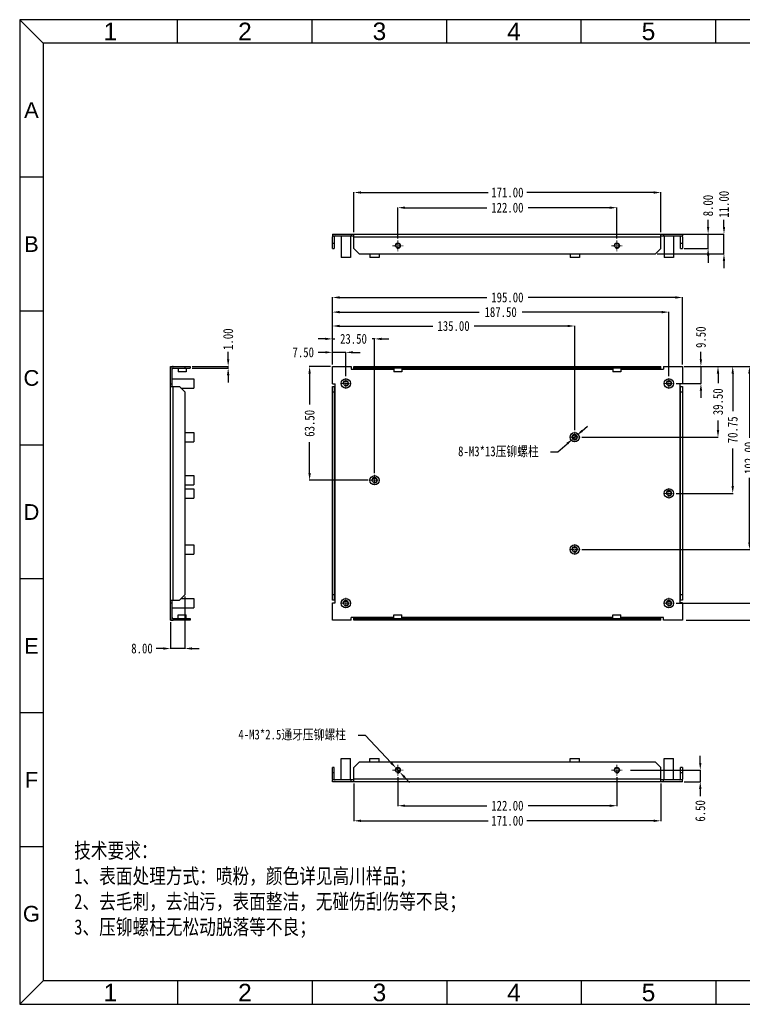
# Model space of a CAD drawing. Header units: inches. Extents: x 4828 to 5603, y 196 to 744.
# Tile 1 of 3: x 4828 to 5230, y 196 to 744. Entities that reach past the tile are written whole.
import ezdxf

# ---------------------------------------------------------------- set-up
doc = ezdxf.new("R2010")
doc.units = ezdxf.units.IN
doc.header["$LTSCALE"] = 1.21
doc.header["$MEASUREMENT"] = 0
doc.header["$PDMODE"] = 3
doc.header["$PDSIZE"] = 0.3125
doc.linetypes.add('CENTER', pattern=[0.6, 0.375, -0.075, 0.075, -0.075])
doc.layers.get('0').update_dxf_attribs({"linetype": 'CONTINUOUS'})
doc.layers.get('Defpoints').update_dxf_attribs({"linetype": 'CONTINUOUS'})
doc.layers.add('文字', color=4, linetype='CONTINUOUS', lineweight=20)
doc.styles.get("Standard").update_dxf_attribs({"font": 'txt', "width": 0.8})
doc.styles.add('微软雅黑', font='txt')
doc.dimstyles.get("Standard").update_dxf_attribs({"dimtxt": 5.5, "dimasz": 4, "dimexe": 0.18, "dimexo": 1, "dimgap": 2, "dimtad": 0, "dimzin": 1, "dimdsep": 46, "dimtxsty": 'Standard', "dimcen": 0.09, "dimadec": 0, "dimazin": 0, "dimtp": 0.01, "dimtm": 0.01, "dimtfac": 1, "dimtmove": 0, "dimatfit": 3, "dimfxl": 1, "dimtfillclr": 256, "dimtolj": 1, "dimtzin": 4, "dimarcsym": 0})

# ---------------------------------------------------------------- blocks, each defined once
blk = doc.blocks.new('*D30')
at = {"color": 0, "lineweight": -2, "ltscale": 5}
for p, q in [((4943.89, 554.96), (4943.89, 558.96)), ((4923.75, 550.96), (4944.07, 550.96)), ((4923.75, 549.96), (4944.07, 549.96)), ((4943.89, 549.96), (4943.89, 550.96)), ((4943.89, 545.96), (4943.89, 541.96))]:
    blk.add_line(p, q, dxfattribs=at)
at = {"color": 0, "ltscale": 5}
for points in [[(4943.22, 554.96), (4944.56, 554.96), (4943.89, 550.96)], [(4944.56, 545.96), (4943.22, 545.96), (4943.89, 549.96)]]:
    blk.add_solid(points, dxfattribs=at)
at = {"layer": 'Defpoints', "color": 0}
for p in [(4922.75, 550.96), (4922.75, 549.96), (4943.89, 550.96)]:
    blk.add_point(p, dxfattribs=at)
at = {"color": 0, "ltscale": 5, "insert": (4943.89, 566.1), "char_height": 5.5, "attachment_point": 5, "rotation": 90}
blk.add_mtext('\\A1;1.00', dxfattribs=at)
blk = doc.blocks.new('*D31')
at = {"color": 0, "lineweight": -2, "ltscale": 5}
for p, q in [((5211.28, 628.67), (5211.28, 632.67)), ((5197.95, 624.67), (5211.46, 624.67)), ((5211.28, 616.67), (5211.28, 624.67)), ((5197.95, 616.67), (5211.46, 616.67)), ((5211.28, 612.67), (5211.28, 608.67))]:
    blk.add_line(p, q, dxfattribs=at)
at = {"color": 0, "ltscale": 5}
for points in [[(5210.61, 628.67), (5211.94, 628.67), (5211.28, 624.67)], [(5211.94, 612.67), (5210.61, 612.67), (5211.28, 616.67)]]:
    blk.add_solid(points, dxfattribs=at)
at = {"layer": 'Defpoints', "color": 0}
for p in [(5196.95, 624.67), (5211.28, 624.67), (5196.95, 616.67)]:
    blk.add_point(p, dxfattribs=at)
at = {"color": 0, "ltscale": 5, "insert": (5211.28, 640.54), "char_height": 5.5, "attachment_point": 5, "rotation": 90}
blk.add_mtext('\\A1;8.00', dxfattribs=at)
blk = doc.blocks.new('*D32')
at = {"color": 0, "lineweight": -2, "ltscale": 5}
for p, q in [((5220.12, 628.67), (5220.12, 632.67)), ((5182.95, 624.67), (5220.3, 624.67)), ((5220.12, 613.67), (5220.12, 624.67)), ((5182.95, 613.67), (5220.3, 613.67)), ((5220.12, 609.67), (5220.12, 605.67))]:
    blk.add_line(p, q, dxfattribs=at)
at = {"color": 0, "ltscale": 5}
for points in [[(5219.46, 628.67), (5220.79, 628.67), (5220.12, 624.67)], [(5220.79, 609.67), (5219.46, 609.67), (5220.12, 613.67)]]:
    blk.add_solid(points, dxfattribs=at)
at = {"layer": 'Defpoints', "color": 0}
for p in [(5181.95, 624.67), (5220.12, 624.67), (5181.95, 613.67)]:
    blk.add_point(p, dxfattribs=at)
at = {"color": 0, "ltscale": 5, "insert": (5220.12, 641.27), "char_height": 5.5, "attachment_point": 5, "rotation": 90}
blk.add_mtext('\\A1;11.00', dxfattribs=at)
blk = doc.blocks.new('*D33')
at = {"color": 0, "lineweight": -2, "ltscale": 5}
for p, q in [((5038.45, 622.14), (5038.45, 639.55)), ((5042.45, 639.37), (5087.91, 639.37)), ((5156.45, 639.37), (5110.98, 639.37)), ((5160.45, 622.14), (5160.45, 639.55))]:
    blk.add_line(p, q, dxfattribs=at)
at = {"color": 0, "ltscale": 5}
for points in [[(5042.45, 640.03), (5042.45, 638.7), (5038.45, 639.37)], [(5156.45, 638.7), (5156.45, 640.03), (5160.45, 639.37)]]:
    blk.add_solid(points, dxfattribs=at)
at = {"layer": 'Defpoints', "color": 0}
for p in [(5160.45, 639.37), (5038.45, 621.14), (5160.45, 621.14)]:
    blk.add_point(p, dxfattribs=at)
at = {"color": 0, "ltscale": 5, "insert": (5099.45, 639.37), "char_height": 5.5, "attachment_point": 5}
blk.add_mtext('\\A1;122.00', dxfattribs=at)
blk = doc.blocks.new('*D34')
at = {"color": 0, "lineweight": -2, "ltscale": 5}
for p, q in [((5013.95, 625.67), (5013.95, 648)), ((5017.95, 647.82), (5088.65, 647.82)), ((5180.95, 647.82), (5110.25, 647.82)), ((5184.95, 625.67), (5184.95, 648))]:
    blk.add_line(p, q, dxfattribs=at)
at = {"color": 0, "ltscale": 5}
for points in [[(5017.95, 648.49), (5017.95, 647.15), (5013.95, 647.82)], [(5180.95, 647.15), (5180.95, 648.49), (5184.95, 647.82)]]:
    blk.add_solid(points, dxfattribs=at)
at = {"layer": 'Defpoints', "color": 0}
for p in [(5184.95, 647.82), (5013.95, 624.67), (5184.95, 624.67)]:
    blk.add_point(p, dxfattribs=at)
at = {"color": 0, "ltscale": 5, "insert": (5099.45, 647.82), "char_height": 5.5, "attachment_point": 5}
blk.add_mtext('\\A1;171.00', dxfattribs=at)
blk = doc.blocks.new('*D35')
at = {"color": 0, "lineweight": -2, "ltscale": 5}
for p, q in [((5038.45, 322.06), (5038.45, 305.99)), ((5160.45, 322.06), (5160.45, 305.99)), ((5042.45, 306.17), (5087.91, 306.17)), ((5156.45, 306.17), (5110.98, 306.17))]:
    blk.add_line(p, q, dxfattribs=at)
at = {"color": 0, "ltscale": 5}
for points in [[(5042.45, 306.83), (5042.45, 305.5), (5038.45, 306.17)], [(5156.45, 305.5), (5156.45, 306.83), (5160.45, 306.17)]]:
    blk.add_solid(points, dxfattribs=at)
at = {"layer": 'Defpoints', "color": 0}
for p in [(5038.45, 323.06), (5160.45, 323.06), (5160.45, 306.17)]:
    blk.add_point(p, dxfattribs=at)
at = {"color": 0, "ltscale": 5, "insert": (5099.45, 306.17), "char_height": 5.5, "attachment_point": 5}
blk.add_mtext('\\A1;122.00', dxfattribs=at)
blk = doc.blocks.new('*D36')
at = {"color": 0, "lineweight": -2, "ltscale": 5}
for p, q in [((5013.95, 318.53), (5013.95, 297.58)), ((5184.95, 318.53), (5184.95, 297.58)), ((5017.95, 297.76), (5088.65, 297.76)), ((5180.95, 297.76), (5110.25, 297.76))]:
    blk.add_line(p, q, dxfattribs=at)
at = {"color": 0, "ltscale": 5}
for points in [[(5017.95, 298.43), (5017.95, 297.1), (5013.95, 297.76)], [(5180.95, 297.1), (5180.95, 298.43), (5184.95, 297.76)]]:
    blk.add_solid(points, dxfattribs=at)
at = {"layer": 'Defpoints', "color": 0}
for p in [(5013.95, 319.53), (5184.95, 319.53), (5184.95, 297.76)]:
    blk.add_point(p, dxfattribs=at)
at = {"color": 0, "ltscale": 5, "insert": (5099.45, 297.76), "char_height": 5.5, "attachment_point": 5}
blk.add_mtext('\\A1;171.00', dxfattribs=at)
blk = doc.blocks.new('*D37')
at = {"color": 0, "lineweight": -2, "ltscale": 5}
for p, q in [((5016.28, 345.54), (5020.28, 345.54)), ((5020.28, 345.54), (5034.7, 330.05)), ((5039.47, 324.93), (5037.42, 327.12)), ((5042.19, 322), (5044.92, 319.07))]:
    blk.add_line(p, q, dxfattribs=at)
at = {"color": 0, "ltscale": 5}
for points in [[(5034.21, 329.6), (5035.19, 330.51), (5037.42, 327.12)], [(5042.68, 322.46), (5041.71, 321.55), (5039.47, 324.93)]]:
    blk.add_solid(points, dxfattribs=at)
at = {"layer": 'Defpoints', "color": 0}
for p in [(5037.42, 327.12), (5039.47, 324.93)]:
    blk.add_point(p, dxfattribs=at)
at = {"color": 0, "ltscale": 5, "insert": (4979.53, 345.54), "char_height": 5.5, "attachment_point": 5}
blk.add_mtext('\\A1;4-M3*2.5{\\fSimSun|b0|i0|c134|p2;通牙压铆螺柱}', dxfattribs=at)
blk = doc.blocks.new('*D38')
at = {"color": 0, "lineweight": -2, "ltscale": 5}
for p, q in [((4997.95, 558.77), (4993.95, 558.77)), ((5001.95, 551.96), (5001.95, 558.95)), ((5009.45, 558.77), (5001.95, 558.77)), ((5009.45, 545.43), (5009.45, 558.95)), ((5013.45, 558.77), (5017.45, 558.77))]:
    blk.add_line(p, q, dxfattribs=at)
at = {"color": 0, "ltscale": 5}
for points in [[(4997.95, 558.11), (4997.95, 559.44), (5001.95, 558.77)], [(5013.45, 559.44), (5013.45, 558.11), (5009.45, 558.77)]]:
    blk.add_solid(points, dxfattribs=at)
at = {"layer": 'Defpoints', "color": 0}
for p in [(5001.95, 558.77), (5001.95, 550.96), (5009.45, 544.43)]:
    blk.add_point(p, dxfattribs=at)
at = {"color": 0, "ltscale": 5, "insert": (4985.71, 558.77), "char_height": 5.5, "attachment_point": 5}
blk.add_mtext('\\A1;7.50', dxfattribs=at)
blk = doc.blocks.new('*D39')
at = {"color": 0, "lineweight": -2, "ltscale": 5}
for p, q in [((4997.95, 566.26), (4993.95, 566.26)), ((5001.95, 551.96), (5001.95, 566.44)), ((5001.95, 566.26), (5003.26, 566.26)), ((5025.45, 566.26), (5024.13, 566.26)), ((5025.45, 491.43), (5025.45, 566.44)), ((5029.45, 566.26), (5033.45, 566.26))]:
    blk.add_line(p, q, dxfattribs=at)
at = {"color": 0, "ltscale": 5}
for points in [[(4997.95, 565.59), (4997.95, 566.92), (5001.95, 566.26)], [(5029.45, 566.92), (5029.45, 565.59), (5025.45, 566.26)]]:
    blk.add_solid(points, dxfattribs=at)
at = {"layer": 'Defpoints', "color": 0}
for p in [(5025.45, 566.26), (5001.95, 550.96), (5025.45, 490.43)]:
    blk.add_point(p, dxfattribs=at)
at = {"color": 0, "ltscale": 5, "insert": (5013.7, 566.26), "char_height": 5.5, "attachment_point": 5}
blk.add_mtext('\\A1;23.50', dxfattribs=at)
blk = doc.blocks.new('*D40')
at = {"color": 0, "lineweight": -2, "ltscale": 5}
for p, q in [((5001.95, 554.8), (5001.95, 573.62)), ((5005.95, 573.44), (5057.91, 573.44)), ((5132.95, 573.44), (5080.98, 573.44)), ((5136.95, 515.44), (5136.95, 573.62))]:
    blk.add_line(p, q, dxfattribs=at)
at = {"color": 0, "ltscale": 5}
for points in [[(5005.95, 574.11), (5005.95, 572.77), (5001.95, 573.44)], [(5132.95, 572.77), (5132.95, 574.11), (5136.95, 573.44)]]:
    blk.add_solid(points, dxfattribs=at)
at = {"layer": 'Defpoints', "color": 0}
for p in [(5136.95, 573.44), (5001.95, 553.8), (5136.95, 514.44)]:
    blk.add_point(p, dxfattribs=at)
at = {"color": 0, "ltscale": 5, "insert": (5069.45, 573.44), "char_height": 5.5, "attachment_point": 5}
blk.add_mtext('\\A1;135.00', dxfattribs=at)
blk = doc.blocks.new('*D41')
at = {"color": 0, "lineweight": -2, "ltscale": 5}
for p, q in [((5001.95, 558.55), (5001.95, 581.36)), ((5005.95, 581.18), (5083.8, 581.18)), ((5185.45, 581.18), (5107.6, 581.18)), ((5189.45, 545.43), (5189.45, 581.36))]:
    blk.add_line(p, q, dxfattribs=at)
at = {"color": 0, "ltscale": 5}
for points in [[(5005.95, 581.84), (5005.95, 580.51), (5001.95, 581.18)], [(5185.45, 580.51), (5185.45, 581.84), (5189.45, 581.18)]]:
    blk.add_solid(points, dxfattribs=at)
at = {"layer": 'Defpoints', "color": 0}
for p in [(5189.45, 581.18), (5001.95, 557.55), (5189.45, 544.43)]:
    blk.add_point(p, dxfattribs=at)
at = {"color": 0, "ltscale": 5, "insert": (5095.7, 581.18), "char_height": 5.5, "attachment_point": 5}
blk.add_mtext('\\A1;187.50', dxfattribs=at)
blk = doc.blocks.new('*D42')
at = {"color": 0, "lineweight": -2, "ltscale": 5}
for p, q in [((5207.27, 554.96), (5207.27, 558.96)), ((5197.95, 550.96), (5207.45, 550.96)), ((5207.27, 550.96), (5207.27, 541.46)), ((5193.42, 541.46), (5207.45, 541.46)), ((5207.27, 537.46), (5207.27, 533.46))]:
    blk.add_line(p, q, dxfattribs=at)
at = {"color": 0, "ltscale": 5}
for points in [[(5206.6, 554.96), (5207.93, 554.96), (5207.27, 550.96)], [(5207.93, 537.46), (5206.6, 537.46), (5207.27, 541.46)]]:
    blk.add_solid(points, dxfattribs=at)
at = {"layer": 'Defpoints', "color": 0}
for p in [(5196.95, 550.96), (5192.42, 541.46), (5207.27, 541.46)]:
    blk.add_point(p, dxfattribs=at)
at = {"color": 0, "ltscale": 5, "insert": (5207.27, 567.2), "char_height": 5.5, "attachment_point": 5, "rotation": 90}
blk.add_mtext('\\A1;9.50', dxfattribs=at)
blk = doc.blocks.new('*D43')
at = {"color": 0, "lineweight": -2, "ltscale": 5}
for p, q in [((5198.95, 550.96), (5216.97, 550.96)), ((5216.79, 546.96), (5216.79, 541.65)), ((5216.79, 515.47), (5216.79, 520.78)), ((5140.92, 511.47), (5216.97, 511.47))]:
    blk.add_line(p, q, dxfattribs=at)
at = {"color": 0, "ltscale": 5}
for points in [[(5217.46, 546.96), (5216.12, 546.96), (5216.79, 550.96)], [(5216.12, 515.47), (5217.46, 515.47), (5216.79, 511.47)]]:
    blk.add_solid(points, dxfattribs=at)
at = {"layer": 'Defpoints', "color": 0}
for p in [(5197.95, 550.96), (5139.92, 511.47), (5216.79, 511.47)]:
    blk.add_point(p, dxfattribs=at)
at = {"color": 0, "ltscale": 5, "insert": (5216.79, 531.22), "char_height": 5.5, "attachment_point": 5, "rotation": 90}
blk.add_mtext('\\A1;39.50', dxfattribs=at)
blk = doc.blocks.new('*D44')
at = {"color": 0, "lineweight": -2, "ltscale": 5}
for p, q in [((5203.7, 550.96), (5225.16, 550.96)), ((5224.98, 546.96), (5224.98, 526.02)), ((5224.98, 484.21), (5224.98, 505.16)), ((5193.42, 480.21), (5225.16, 480.21))]:
    blk.add_line(p, q, dxfattribs=at)
at = {"color": 0, "ltscale": 5}
for points in [[(5225.65, 546.96), (5224.31, 546.96), (5224.98, 550.96)], [(5224.31, 484.21), (5225.65, 484.21), (5224.98, 480.21)]]:
    blk.add_solid(points, dxfattribs=at)
at = {"layer": 'Defpoints', "color": 0}
for p in [(5202.7, 550.96), (5192.42, 480.21), (5224.98, 480.21)]:
    blk.add_point(p, dxfattribs=at)
at = {"color": 0, "ltscale": 5, "insert": (5224.98, 515.59), "char_height": 5.5, "attachment_point": 5, "rotation": 90}
blk.add_mtext('\\A1;70.75', dxfattribs=at)
blk = doc.blocks.new('*D45')
at = {"color": 0, "lineweight": -2, "ltscale": 5}
for p, q in [((5213.65, 550.96), (5234.48, 550.96)), ((5234.3, 546.96), (5234.3, 511.13)), ((5234.3, 452.96), (5234.3, 488.8)), ((5140.92, 448.96), (5234.48, 448.96))]:
    blk.add_line(p, q, dxfattribs=at)
at = {"color": 0, "ltscale": 5}
for points in [[(5234.96, 546.96), (5233.63, 546.96), (5234.3, 550.96)], [(5233.63, 452.96), (5234.96, 452.96), (5234.3, 448.96)]]:
    blk.add_solid(points, dxfattribs=at)
at = {"layer": 'Defpoints', "color": 0}
for p in [(5212.65, 550.96), (5139.92, 448.96), (5234.3, 448.96)]:
    blk.add_point(p, dxfattribs=at)
at = {"color": 0, "ltscale": 5, "insert": (5234.3, 499.96), "char_height": 5.5, "attachment_point": 5, "rotation": 90}
blk.add_mtext('\\A1;102.00', dxfattribs=at)
blk = doc.blocks.new('*D46')
at = {"color": 0, "lineweight": -2, "ltscale": 5}
for p, q in [((5224.74, 550.96), (5242.76, 550.96)), ((5242.58, 546.96), (5242.58, 496.5)), ((5242.58, 422.96), (5242.58, 473.43)), ((5193.42, 418.96), (5242.76, 418.96))]:
    blk.add_line(p, q, dxfattribs=at)
at = {"color": 0, "ltscale": 5}
for points in [[(5243.24, 546.96), (5241.91, 546.96), (5242.58, 550.96)], [(5241.91, 422.96), (5243.24, 422.96), (5242.58, 418.96)]]:
    blk.add_solid(points, dxfattribs=at)
at = {"layer": 'Defpoints', "color": 0}
for p in [(5223.74, 550.96), (5192.42, 418.96), (5242.58, 418.96)]:
    blk.add_point(p, dxfattribs=at)
at = {"color": 0, "ltscale": 5, "insert": (5242.58, 484.96), "char_height": 5.5, "attachment_point": 5, "rotation": 90}
blk.add_mtext('\\A1;132.00', dxfattribs=at)
blk = doc.blocks.new('*D47')
at = {"color": 0, "lineweight": -2, "ltscale": 5}
for p, q in [((5001.95, 552.96), (5001.95, 589.52)), ((5005.95, 589.34), (5087.91, 589.34)), ((5192.95, 589.34), (5110.98, 589.34)), ((5196.95, 551.96), (5196.95, 589.52))]:
    blk.add_line(p, q, dxfattribs=at)
at = {"color": 0, "ltscale": 5}
for points in [[(5005.95, 590.01), (5005.95, 588.67), (5001.95, 589.34)], [(5192.95, 588.67), (5192.95, 590.01), (5196.95, 589.34)]]:
    blk.add_solid(points, dxfattribs=at)
at = {"layer": 'Defpoints', "color": 0}
for p in [(5196.95, 589.34), (5001.95, 551.96), (5196.95, 550.96)]:
    blk.add_point(p, dxfattribs=at)
at = {"color": 0, "ltscale": 5, "insert": (5099.45, 589.34), "char_height": 5.5, "attachment_point": 5}
blk.add_mtext('\\A1;195.00', dxfattribs=at)
blk = doc.blocks.new('*D48')
at = {"color": 0, "lineweight": -2, "ltscale": 5}
for p, q in [((5199.08, 550.96), (5251.15, 550.96)), ((5250.97, 546.96), (5250.97, 491.38)), ((5250.97, 413.46), (5250.97, 469.05)), ((5199.08, 409.46), (5251.15, 409.46))]:
    blk.add_line(p, q, dxfattribs=at)
at = {"color": 0, "ltscale": 5}
for points in [[(5251.64, 546.96), (5250.31, 546.96), (5250.97, 550.96)], [(5250.31, 413.46), (5251.64, 413.46), (5250.97, 409.46)]]:
    blk.add_solid(points, dxfattribs=at)
at = {"layer": 'Defpoints', "color": 0}
for p in [(5198.08, 550.96), (5198.08, 409.46), (5250.97, 409.46)]:
    blk.add_point(p, dxfattribs=at)
at = {"color": 0, "ltscale": 5, "insert": (5250.97, 480.21), "char_height": 5.5, "attachment_point": 5, "rotation": 90}
blk.add_mtext('\\A1;141.50', dxfattribs=at)
blk = doc.blocks.new('*D49')
at = {"color": 0, "lineweight": -2, "ltscale": 5}
for p, q in [((5000.95, 550.96), (4989.08, 550.96)), ((4989.26, 546.96), (4989.26, 529.65)), ((4989.26, 491.46), (4989.26, 508.78)), ((5021.85, 487.46), (4989.08, 487.46))]:
    blk.add_line(p, q, dxfattribs=at)
at = {"color": 0, "ltscale": 5}
for points in [[(4989.93, 546.96), (4988.59, 546.96), (4989.26, 550.96)], [(4988.59, 491.46), (4989.93, 491.46), (4989.26, 487.46)]]:
    blk.add_solid(points, dxfattribs=at)
at = {"layer": 'Defpoints', "color": 0}
for p in [(5001.95, 550.96), (4989.26, 487.46), (5022.85, 487.46)]:
    blk.add_point(p, dxfattribs=at)
at = {"color": 0, "ltscale": 5, "insert": (4989.26, 519.21), "char_height": 5.5, "attachment_point": 5, "rotation": 90}
blk.add_mtext('\\A1;63.50', dxfattribs=at)
blk = doc.blocks.new('*D50')
at = {"color": 0, "lineweight": -2, "ltscale": 5}
for p, q in [((5206.92, 330.03), (5206.92, 334.03)), ((5167.98, 326.03), (5207.1, 326.03)), ((5206.92, 326.03), (5206.92, 319.53)), ((5197.95, 319.53), (5207.1, 319.53)), ((5206.92, 315.53), (5206.92, 311.53))]:
    blk.add_line(p, q, dxfattribs=at)
at = {"color": 0, "ltscale": 5}
for points in [[(5206.25, 330.03), (5207.58, 330.03), (5206.92, 326.03)], [(5207.58, 315.53), (5206.25, 315.53), (5206.92, 319.53)]]:
    blk.add_solid(points, dxfattribs=at)
at = {"layer": 'Defpoints', "color": 0}
for p in [(5166.98, 326.03), (5196.95, 319.53), (5206.92, 319.53)]:
    blk.add_point(p, dxfattribs=at)
at = {"color": 0, "ltscale": 5, "insert": (5206.92, 303.29), "char_height": 5.5, "attachment_point": 5, "rotation": 90}
blk.add_mtext('\\A1;6.50', dxfattribs=at)
blk = doc.blocks.new('*D52')
at = {"color": 0, "lineweight": -2, "ltscale": 5}
for p, q in [((5141.12, 515.05), (5144.15, 517.66)), ((5138.08, 512.44), (5135.81, 510.49)), ((5127.49, 503.33), (5132.78, 507.88)), ((5123.49, 503.33), (5127.49, 503.33))]:
    blk.add_line(p, q, dxfattribs=at)
blk.add_arc((5136.95, 511.47), 1.5, 202.2592, 235.8619, dxfattribs=at)
at = {"color": 0, "ltscale": 5}
for points in [[(5133.21, 507.38), (5132.34, 508.39), (5135.81, 510.49)], [(5140.68, 515.56), (5141.55, 514.55), (5138.08, 512.44)]]:
    blk.add_solid(points, dxfattribs=at)
at = {"layer": 'Defpoints', "color": 0}
for p in [(5135.81, 510.49), (5138.08, 512.44)]:
    blk.add_point(p, dxfattribs=at)
at = {"color": 0, "ltscale": 5, "insert": (5094.46, 503.33), "char_height": 5.5, "attachment_point": 5}
blk.add_mtext('\\A1;8-M3*13{\\fSimSun|b0|i0|c134|p2;压铆螺柱}', dxfattribs=at)
blk = doc.blocks.new('*D54')
at = {"color": 0, "lineweight": -2, "ltscale": 5}
for p, q in [((4919.75, 422.71), (4919.75, 393.58)), ((4911.75, 408.46), (4911.75, 393.58)), ((4907.75, 393.76), (4903.75, 393.76)), ((4919.75, 393.76), (4911.75, 393.76)), ((4923.75, 393.76), (4927.75, 393.76))]:
    blk.add_line(p, q, dxfattribs=at)
at = {"color": 0, "ltscale": 5}
for points in [[(4907.75, 393.09), (4907.75, 394.42), (4911.75, 393.76)], [(4923.75, 394.42), (4923.75, 393.09), (4919.75, 393.76)]]:
    blk.add_solid(points, dxfattribs=at)
at = {"layer": 'Defpoints', "color": 0}
for p in [(4919.75, 423.71), (4911.75, 409.46), (4911.75, 393.76)]:
    blk.add_point(p, dxfattribs=at)
at = {"color": 0, "ltscale": 5, "insert": (4895.88, 393.76), "char_height": 5.5, "attachment_point": 5}
blk.add_mtext('\\A1;8.00', dxfattribs=at)

msp = doc.modelspace()

# ---------------------------------------------------------------- linework, layer by layer
at = {"color": 7, "linetype": 'Continuous'}
for p, q in [((5001.94553, 624.67058), (5001.94553, 623.67058)), ((5001.94553, 624.67058), (5196.94553, 624.67058)), ((5001.94553, 623.67058), (5013.94553, 623.67058)), ((5001.94553, 616.67058), (5001.94553, 623.17058)), ((5002.94553, 623.17058), (5002.94553, 616.67058)), ((5006.84553, 623.67058), (5006.84553, 611.67058)), ((5012.04553, 623.67058), (5012.04553, 611.67058)), ((5012.44553, 624.67058), (5012.44553, 623.67058)), ((5013.94553, 616.67058), (5013.94553, 624.67058)), ((5013.94553, 623.17058), (5184.94553, 623.17058)), ((5184.94553, 616.67058), (5184.94553, 624.67058)), ((5184.94553, 623.67058), (5196.94553, 623.67058)), ((5186.44553, 624.67058), (5186.44553, 623.67058)), ((5186.84553, 623.67058), (5186.84553, 611.67058)), ((5192.04553, 623.67058), (5192.04553, 611.67058)), ((5195.94553, 616.67058), (5195.94553, 623.17058)), ((5196.94553, 624.67058), (5196.94553, 623.67058)), ((5196.94553, 623.17058), (5196.94553, 616.67058)), ((5001.94553, 619.67058), (5002.94553, 619.67058)), ((5001.94553, 616.67058), (5002.94553, 616.67058)), ((5013.94553, 616.67058), (5016.94553, 613.67058)), ((5181.94553, 613.67058), (5184.94553, 616.67058)), ((5195.94553, 619.67058), (5196.94553, 619.67058)), ((5195.94553, 616.67058), (5196.94553, 616.67058)), ((5012.04553, 611.67058), (5006.84553, 611.67058)), ((5016.94553, 613.67058), (5181.94553, 613.67058)), ((5022.84553, 613.67058), (5022.84553, 611.67058)), ((5028.04553, 611.67058), (5022.84553, 611.67058)), ((5028.04553, 613.67058), (5028.04553, 611.67058)), ((5134.34553, 613.67058), (5134.34553, 611.67058)), ((5139.54553, 611.67058), (5134.34553, 611.67058)), ((5139.54553, 613.67058), (5139.54553, 611.67058)), ((5192.04553, 611.67058), (5186.84553, 611.67058)), ((4911.75047, 409.46382), (4911.75047, 550.96382)), ((4911.75047, 550.96382), (4912.75047, 550.96382)), ((4912.75047, 539.71382), (4912.75047, 550.96382)), ((4913.25047, 550.96382), (4922.75047, 550.96382)), ((4913.25047, 549.96382), (4922.75047, 549.96382)), ((4916.00047, 549.96382), (4916.00047, 547.96382)), ((4919.75047, 550.96382), (4919.75047, 549.96382)), ((4920.50047, 549.96382), (4920.50047, 547.96382)), ((4922.75047, 550.96382), (4922.75047, 549.96382)), ((5001.94553, 541.21382), (5001.94553, 550.96382)), ((5001.94553, 550.96382), (5012.44553, 550.96382)), ((5012.44553, 550.96382), (5012.44553, 549.46382)), ((5012.44553, 549.46382), (5036.19553, 549.46382)), ((5013.94553, 549.46382), (5013.94553, 550.96382)), ((5013.94553, 550.96382), (5184.94553, 550.96382)), ((5184.94553, 549.96382), (5013.94553, 549.96382)), ((5016.94553, 550.96382), (5016.94553, 549.96382)), ((5036.19553, 549.96382), (5036.19553, 547.96382)), ((5040.69553, 549.96382), (5040.69553, 547.96382)), ((5040.69553, 549.46382), (5158.19553, 549.46382)), ((5158.19553, 549.96382), (5158.19553, 547.96382)), ((5162.69553, 549.96382), (5162.69553, 547.96382)), ((5162.69553, 549.46382), (5186.44553, 549.46382)), ((5181.94553, 549.96382), (5181.94553, 550.96382)), ((5184.94553, 549.46382), (5184.94553, 550.96382)), ((5186.44553, 550.96382), (5196.94553, 550.96382)), ((5186.44553, 550.96382), (5186.44553, 549.46382)), ((5196.94553, 550.96382), (5196.94553, 541.21382)), ((4912.75047, 544.06382), (4924.75047, 544.06382)), ((4920.4997, 547.96382), (4916.00125, 547.96382)), ((4924.75047, 544.06293), (4924.75047, 538.86472)), ((5040.69553, 547.96382), (5036.19553, 547.96382)), ((5162.69553, 547.96382), (5158.19553, 547.96382)), ((4911.75047, 541.21382), (4912.75047, 541.21382)), ((4911.75047, 539.71382), (4916.75047, 539.71382)), ((4913.25047, 420.71382), (4913.25047, 539.71382)), ((4919.75047, 536.71382), (4916.75047, 539.71382)), ((4917.60048, 538.86382), (4924.75047, 538.86382)), ((5001.94553, 541.21382), (5003.44553, 541.21382)), ((5001.94553, 420.71382), (5001.94553, 539.71382)), ((5001.94553, 539.71382), (5003.44553, 539.71382)), ((5002.94553, 539.71382), (5002.94553, 420.71382)), ((5003.44553, 419.21382), (5003.44553, 541.21382)), ((5196.94553, 541.21382), (5195.44553, 541.21382)), ((5195.44553, 541.21382), (5195.44553, 419.21382)), ((5195.44553, 539.71382), (5196.94553, 539.71382)), ((5195.94553, 420.71382), (5195.94553, 539.71382)), ((5196.94553, 539.71382), (5196.94553, 420.71382)), ((4919.75047, 536.71382), (4919.75047, 423.71382)), ((5001.94553, 536.71382), (5002.94553, 536.71382)), ((5195.94553, 536.71382), (5196.94553, 536.71382)), ((4919.75047, 514.06698), (4924.75047, 514.06698)), ((4924.75047, 514.06608), (4924.75047, 508.86788)), ((4919.75047, 508.86698), (4924.75047, 508.86698)), ((4919.75047, 490.06382), (4924.75047, 490.06382)), ((4924.75047, 490.06293), (4924.75047, 484.86472)), ((4919.75047, 484.86382), (4924.75047, 484.86382)), ((4919.75047, 482.81382), (4924.75047, 482.81382)), ((4924.75047, 482.81293), (4924.75047, 477.61472)), ((4919.75047, 477.61382), (4924.75047, 477.61382)), ((4919.75047, 451.56382), (4924.75047, 451.56382)), ((4924.75047, 451.56293), (4924.75047, 446.36472)), ((4919.75047, 446.36382), (4924.75047, 446.36382)), ((4916.75047, 420.71382), (4919.75047, 423.71382)), ((5002.94553, 423.71382), (5001.94553, 423.71382)), ((5196.94553, 423.71382), (5195.94553, 423.71382)), ((4911.75047, 420.71382), (4916.75047, 420.71382)), ((4911.75047, 419.21382), (4912.75047, 419.21382)), ((4912.75047, 409.46382), (4912.75047, 420.71382)), ((4917.60048, 421.56382), (4924.75047, 421.56382)), ((4924.75047, 421.56293), (4924.75047, 416.36472)), ((5003.44553, 420.71382), (5001.94553, 420.71382)), ((5001.94553, 409.46382), (5001.94553, 419.21382)), ((5001.94553, 419.21382), (5003.44553, 419.21382)), ((5196.94553, 420.71382), (5195.44553, 420.71382)), ((5196.94553, 419.21382), (5195.44553, 419.21382)), ((5196.94553, 419.21382), (5196.94553, 409.46382)), ((4912.75047, 416.36382), (4924.75047, 416.36382)), ((4916.00047, 410.46382), (4916.00047, 412.46382)), ((4916.00125, 412.46382), (4920.4997, 412.46382)), ((4920.50047, 410.46382), (4920.50047, 412.46382)), ((5036.19553, 410.46382), (5036.19553, 412.46382)), ((5036.19553, 412.46382), (5040.69553, 412.46382)), ((5040.69553, 410.46382), (5040.69553, 412.46382)), ((5158.19553, 412.46382), (5162.69553, 412.46382)), ((5158.19553, 410.46382), (5158.19553, 412.46382)), ((5162.69553, 410.46382), (5162.69553, 412.46382)), ((4911.75047, 409.46382), (4912.75047, 409.46382)), ((4913.25047, 410.46382), (4922.75047, 410.46382)), ((4922.75047, 409.46382), (4913.25047, 409.46382)), ((4919.75047, 410.46382), (4919.75047, 409.46382)), ((4922.75047, 410.46382), (4922.75047, 409.46382)), ((5012.44553, 409.46382), (5001.94553, 409.46382)), ((5012.44553, 409.46382), (5012.44553, 410.96382)), ((5036.19553, 410.96382), (5012.44553, 410.96382)), ((5013.94553, 409.46382), (5013.94553, 410.96382)), ((5013.94553, 410.46382), (5184.94553, 410.46382)), ((5184.94553, 409.46382), (5013.94553, 409.46382)), ((5016.94553, 410.46382), (5016.94553, 409.46382)), ((5158.19553, 410.96382), (5040.69553, 410.96382)), ((5186.44553, 410.96382), (5162.69553, 410.96382)), ((5181.94553, 409.46382), (5181.94553, 410.46382)), ((5184.94553, 409.46382), (5184.94553, 410.96382)), ((5186.44553, 409.46382), (5186.44553, 410.96382)), ((5196.94553, 409.46382), (5186.44553, 409.46382)), ((5006.84553, 320.52686), (5006.84553, 332.52686)), ((5006.84553, 332.52686), (5012.04553, 332.52686)), ((5012.04553, 320.52686), (5012.04553, 332.52686)), ((5016.94553, 330.52686), (5013.94553, 327.52686)), ((5181.94553, 330.52686), (5016.94553, 330.52686)), ((5022.84553, 330.52686), (5022.84553, 332.52686)), ((5022.84553, 332.52686), (5028.04553, 332.52686)), ((5028.04553, 330.52686), (5028.04553, 332.52686)), ((5134.34553, 332.52686), (5139.54553, 332.52686)), ((5134.34553, 330.52686), (5134.34553, 332.52686)), ((5139.54553, 330.52686), (5139.54553, 332.52686)), ((5184.94553, 327.52686), (5181.94553, 330.52686)), ((5186.84553, 332.52686), (5192.04553, 332.52686)), ((5186.84553, 320.52686), (5186.84553, 332.52686)), ((5192.04553, 320.52686), (5192.04553, 332.52686)), ((5001.94553, 321.02686), (5001.94553, 327.52686)), ((5002.94553, 327.52686), (5001.94553, 327.52686)), ((5002.94553, 324.52686), (5001.94553, 324.52686)), ((5002.94553, 321.02686), (5002.94553, 327.52686)), ((5013.94553, 319.52686), (5013.94553, 327.52686)), ((5184.94553, 319.52686), (5184.94553, 327.52686)), ((5196.94553, 327.52686), (5195.94553, 327.52686)), ((5195.94553, 321.02686), (5195.94553, 327.52686)), ((5196.94553, 324.52686), (5195.94553, 324.52686)), ((5196.94553, 327.52686), (5196.94553, 321.02686)), ((5001.94553, 319.52686), (5001.94553, 320.52686)), ((5013.94553, 320.52686), (5001.94553, 320.52686)), ((5196.94553, 319.52686), (5001.94553, 319.52686)), ((5012.44553, 319.52686), (5012.44553, 320.52686)), ((5184.94553, 321.02686), (5013.94553, 321.02686)), ((5196.94553, 320.52686), (5184.94553, 320.52686)), ((5186.44553, 319.52686), (5186.44553, 320.52686)), ((5196.94553, 319.52686), (5196.94553, 320.52686))]:
    msp.add_line(p, q, dxfattribs=at)
at = {"color": 1, "linetype": 'CENTER', "lineweight": 5, "ltscale": 4}
for p, q in [((5038.44553, 621.13958), (5038.44553, 615.20158)), ((5160.44553, 621.13958), (5160.44553, 615.20158)), ((5035.47553, 618.17058), (5041.41553, 618.17058)), ((5157.47553, 618.17058), (5163.41553, 618.17058)), ((5009.44553, 544.43282), (5009.44553, 538.49482)), ((5189.44553, 544.43282), (5189.44553, 538.49482)), ((5006.47553, 541.46382), (5012.41553, 541.46382)), ((5186.47553, 541.46382), (5192.41553, 541.46382)), ((5133.97553, 511.46698), (5139.91553, 511.46698)), ((5136.94553, 514.43598), (5136.94553, 508.49798)), ((5025.44553, 490.43282), (5025.44553, 484.49482)), ((5022.47553, 487.46382), (5028.41553, 487.46382)), ((5189.44553, 483.18282), (5189.44553, 477.24482)), ((5186.47553, 480.21382), (5192.41553, 480.21382)), ((5136.94553, 451.93282), (5136.94553, 445.99482)), ((5133.97553, 448.96382), (5139.91553, 448.96382)), ((5006.47553, 418.96382), (5012.41553, 418.96382)), ((5009.44553, 421.93282), (5009.44553, 415.99482)), ((5186.47553, 418.96382), (5192.41553, 418.96382)), ((5189.44553, 421.93282), (5189.44553, 415.99482)), ((5035.47553, 326.02686), (5041.41553, 326.02686)), ((5038.44553, 328.99586), (5038.44553, 323.05786)), ((5157.47553, 326.02686), (5163.41553, 326.02686)), ((5160.44553, 328.99586), (5160.44553, 323.05786))]:
    msp.add_line(p, q, dxfattribs=at)
msp.add_line((5224.09424, 208.589), (4840.80568, 208.589))
msp.add_lwpolyline([(4827.74432, 195.52765), (5603.31877, 195.52765), (5603.31877, 744.1047), (4827.74432, 744.1047)], close=True)
at = {"ltscale": 0.2}
for points in [[(4827.74432, 744.1047), (4840.80568, 731.04334), (4840.80568, 208.589)], [(4915.75085, 731.04334), (4915.75085, 744.1047)], [(4990.69603, 731.04334), (4990.69603, 744.1047)], [(5065.6412, 731.04334), (5065.6412, 744.1047)], [(5140.58637, 731.04334), (5140.58637, 744.1047)], [(5215.53155, 731.04334), (5215.53155, 744.1047)], [(5590.25742, 731.04334), (4840.80568, 731.04334)], [(4840.80568, 656.40701), (4827.74432, 656.40701)], [(4840.80568, 581.77067), (4827.74432, 581.77067)], [(4840.80568, 507.13434), (4827.74432, 507.13434)], [(4840.80568, 432.49801), (4827.74432, 432.49801)], [(4840.80568, 357.86167), (4827.74432, 357.86167)], [(4840.80568, 283.22534), (4827.74432, 283.22534)], [(4915.75085, 208.589), (4915.75085, 195.52765)], [(4990.69603, 208.589), (4990.69603, 195.52765)], [(5065.6412, 208.589), (5065.6412, 195.52765)], [(5140.58637, 208.589), (5140.58637, 195.52765)], [(5215.53155, 208.589), (5215.53155, 195.52765)]]:
    msp.add_lwpolyline(points, dxfattribs=at)
msp.add_lwpolyline([(5590.25742, 208.589), (4840.80568, 208.589), (4827.74432, 195.52765)])
at = {"color": 7, "linetype": 'Continuous'}
for centre, radius in [((5038.44553, 618.17058), 1.25), ((5038.44553, 618.17058), 1.25), ((5160.44553, 618.17058), 1.25), ((5160.44553, 618.17058), 1.25), ((5009.44553, 541.46382), 2.6), ((5189.44553, 541.46382), 2.6), ((5009.44553, 541.46382), 1.25), ((5009.44553, 541.46382), 1.25), ((5189.44553, 541.46382), 1.25), ((5189.44553, 541.46382), 1.25), ((5136.94553, 511.46698), 2.6), ((5136.94553, 511.46698), 1.25), ((5136.94553, 511.46698), 1.25), ((5025.44553, 487.46382), 2.6), ((5025.44553, 487.46382), 1.25), ((5025.44553, 487.46382), 1.25), ((5189.44553, 480.21382), 2.6), ((5189.44553, 480.21382), 1.25), ((5189.44553, 480.21382), 1.25), ((5136.94553, 448.96382), 2.6), ((5136.94553, 448.96382), 1.25), ((5136.94553, 448.96382), 1.25), ((5009.44553, 418.96382), 2.6), ((5009.44553, 418.96382), 1.25), ((5009.44553, 418.96382), 1.25), ((5189.44553, 418.96382), 2.6), ((5189.44553, 418.96382), 1.25), ((5189.44553, 418.96382), 1.25), ((5038.44553, 326.02686), 1.25), ((5038.44553, 326.02686), 1.25), ((5160.44553, 326.02686), 1.25), ((5160.44553, 326.02686), 1.25)]:
    msp.add_circle(centre, radius, dxfattribs=at)
for centre, radius, start, end in [((5003.44553, 623.17058), 1.5, 162, 180), ((5003.44553, 623.17058), 0.5, 90, 180), ((5195.44553, 623.17058), 0.5, 0, 90), ((5195.44553, 623.17058), 1.5, 0, 18), ((4913.25047, 549.46382), 0.5, 90, 180), ((4913.25047, 549.46382), 1.5, 90, 108), ((4913.25047, 410.96382), 0.5, 180, 270), ((4913.25047, 410.96382), 1.5, 252, 270), ((5003.44553, 321.02686), 1.5, 180, 198), ((5003.44553, 321.02686), 0.5, 180, 270), ((5195.44553, 321.02686), 0.5, 270, 0), ((5195.44553, 321.02686), 1.5, 342, 0)]:
    msp.add_arc(centre, radius, start, end, dxfattribs=at)
at = {"color": 4, "ltscale": 5}
for centre in [(5038.44553, 618.17058), (5160.44553, 618.17058), (5009.44553, 541.46382), (5189.44553, 541.46382), (5136.94553, 511.46698), (5025.44553, 487.46382), (5189.44553, 480.21382), (5136.94553, 448.96382), (5009.44553, 418.96382), (5189.44553, 418.96382), (5038.44553, 326.02686), (5160.44553, 326.02686)]:
    msp.add_arc(centre, 1.5, 247.126692, 197.005275, dxfattribs=at)

# ---------------------------------------------------------------- texts
at = {"ltscale": 0.2, "attachment_point": 5, "style": '微软雅黑'}
for s, insert, char_height, width in [('{\\fArial|b0|i0|c0|p34;1}', (4878.27827, 737.57402), 9.7843707, 74.9451737), ('{\\fArial|b0|i0|c0|p34;2}', (4953.22344, 737.57402), 9.7843707, 74.9451737), ('{\\fArial|b0|i0|c0|p34;3}', (5028.16861, 737.57402), 9.7843707, 74.9451737), ('{\\fArial|b0|i0|c0|p34;4}', (5103.11379, 737.57402), 9.7843707, 74.9451737), ('{\\fArial|b0|i0|c0|p34;5}', (5178.05896, 737.57402), 9.7843707, 74.9451737), ('{\\fArial|b0|i0|c0|p34;A}', (4834.275, 693.72517), 8.7514363, 13.0613584), ('{\\fArial|b0|i0|c0|p34;B}', (4834.275, 619.08884), 8.7514363, 13.0613584), ('{\\fArial|b0|i0|c0|p34;C}', (4834.275, 544.45251), 8.7514363, 13.0613584), ('{\\fArial|b0|i0|c0|p34;D}', (4834.275, 469.81617), 8.7514363, 13.0613584), ('{\\fArial|b0|i0|c0|p34;E}', (4834.275, 395.17984), 8.7514363, 13.0613584), ('{\\fArial|b0|i0|c0|p34;F}', (4834.275, 320.5435), 8.7514363, 13.0613584), ('{\\fArial|b0|i0|c0|p34;G}', (4834.275, 245.90717), 8.7514363, 13.0613584), ('{\\fArial|b0|i0|c0|p34;1}', (4878.27827, 202.05832), 9.7843707, 74.9451737), ('{\\fArial|b0|i0|c0|p34;2}', (4953.22344, 202.05832), 9.7843707, 74.9451737), ('{\\fArial|b0|i0|c0|p34;3}', (5028.16861, 202.05832), 9.7843707, 74.9451737), ('{\\fArial|b0|i0|c0|p34;4}', (5103.11379, 202.05832), 9.7843707, 74.9451737), ('{\\fArial|b0|i0|c0|p34;5}', (5178.05896, 202.05832), 9.7843707, 74.9451737)]:
    msp.add_mtext(s, dxfattribs=dict(at, insert=insert, char_height=char_height, width=width))
at = {"layer": '文字', "lineweight": 5, "insert": (4858.10656, 285.44773), "char_height": 8.510461, "width": 239.7508986, "attachment_point": 1}
msp.add_mtext('{\\fSimHei|b0|i0|c134|p49;技术要求：}\\P{\\fSimHei|b0|i0|c134|p49;1、表面处理方式：喷粉，颜色详见高川样品；\\P2、去毛刺，去油污，表面整洁，无碰伤刮伤等不良；\\P3、压铆螺柱无松动脱落等不良；}', dxfattribs=at)

# ---------------------------------------------------------------- dimensions: what is measured, and where the dimension line sits
at = {"ltscale": 5}
for base, p1, p2, picture, middle in [((5184.94553, 647.82039), (5013.94553, 624.67058), (5184.94553, 624.67058), '*D34', (5099.44553, 647.82039)), ((5160.44553, 639.36729), (5038.44553, 621.13958), (5160.44553, 621.13958), '*D33', (5099.44553, 639.36729)), ((5196.94553, 589.34135), (5001.94553, 551.96382), (5196.94553, 550.96382), '*D47', (5099.44553, 589.34135)), ((5025.44553, 566.25675), (5001.94553, 550.96382), (5025.44553, 490.43282), '*D39', (5013.69553, 566.25675)), ((5001.94553, 558.77378), (5009.44553, 544.43282), (5001.94553, 550.96382), '*D38', (4985.7122, 558.77378)), ((4911.75047, 393.75757), (4919.75047, 423.71382), (4911.75047, 409.46382), '*D54', (4895.88381, 393.75757)), ((5184.94553, 297.76289), (5013.94553, 319.52686), (5184.94553, 319.52686), '*D36', (5099.44553, 297.76289)), ((5160.44553, 306.16717), (5038.44553, 323.05786), (5160.44553, 323.05786), '*D35', (5099.44553, 306.16717))]:
    dim = msp.add_linear_dim(base=base, p1=p1, p2=p2, dimstyle='Standard', dxfattribs=at)
    dim.commit()
    dim.dimension.update_dxf_attribs({"geometry": picture, "text_midpoint": middle})
for base, p1, p2, picture, middle in [((5220.12348, 624.67058), (5181.94553, 613.67058), (5181.94553, 624.67058), '*D32', (5220.12348, 641.27058)), ((5211.27784, 624.67058), (5196.94553, 616.67058), (5196.94553, 624.67058), '*D31', (5211.27784, 640.53725)), ((4943.88884, 550.96382), (4922.75047, 549.96382), (4922.75047, 550.96382), '*D30', (4943.88884, 566.09716)), ((4989.26006, 487.46382), (5001.94553, 550.96382), (5022.84553, 487.46382), '*D49', (4989.26006, 519.21382)), ((5216.79076, 511.46698), (5197.94553, 550.96382), (5139.91553, 511.46698), '*D43', (5216.79076, 531.2154)), ((5234.297, 448.96382), (5212.65467, 550.96382), (5139.91553, 448.96382), '*D45', (5234.297, 499.96382)), ((5224.98084, 480.21382), (5202.69669, 550.96382), (5192.41553, 480.21382), '*D44', (5224.98084, 515.58882)), ((5242.57789, 418.96382), (5223.74259, 550.96382), (5192.41553, 418.96382), '*D46', (5242.57789, 484.96382)), ((5250.97209, 409.46382), (5198.08303, 550.96382), (5198.08303, 409.46382), '*D48', (5250.97209, 480.21382)), ((5206.91733, 319.52686), (5166.97738, 326.02686), (5196.94553, 319.52686), '*D50', (5206.91733, 303.29353))]:
    dim = msp.add_linear_dim(base=base, p1=p1, p2=p2, angle=90, dimstyle='Standard', dxfattribs=at)
    dim.commit()
    dim.dimension.update_dxf_attribs({"geometry": picture, "text_midpoint": middle})
for base, p1, p2, picture, middle in [((5189.44553, 581.17813), (5001.94553, 557.55313), (5189.44553, 544.43282), '*D41', (5095.69553, 581.17813)), ((5136.94553, 573.43895), (5001.94553, 553.79642), (5136.94553, 514.43598), '*D40', (5069.44553, 573.43895))]:
    dim = msp.add_linear_dim(base=base, p1=p1, p2=p2, dimstyle='Standard', dxfattribs=at)
    dim.commit()
    dim.dimension.update_dxf_attribs({"geometry": picture, "text_midpoint": middle, "dimtype": 160})
dim = msp.add_linear_dim(base=(5207.26784, 541.46382), p1=(5196.94553, 550.96382), p2=(5192.41553, 541.46382), angle=90, dimstyle='Standard', dxfattribs=at)
dim.commit()
dim.dimension.update_dxf_attribs({"geometry": '*D42', "text_midpoint": (5207.26784, 567.19716), "dimtype": 160})
for p1, p2, text, override, picture, middle in [((5138.08288, 512.44496), (5135.80819, 510.489), '8-M3*13{\\fSimSun|b0|i0|c134|p2;压铆螺柱}', {"dimexe": 0.396, "dimexo": 0.1375, "dimtoh": 1, "dimdec": 4, "dimzin": 0, "dimcen": 0.198, "dimtp": 0, "dimtm": 0, "dimtdec": 4, "dimtzin": 0}, '*D52', (5127.4858, 503.33275)), ((5039.46759, 324.92895), (5037.42348, 327.12477), '4-M3*2.5{\\fSimSun|b0|i0|c134|p2;通牙压铆螺柱}', {"dimexe": 0.396, "dimexo": 0.1375, "dimtoh": 1, "dimdec": 4, "dimzin": 0, "dimcen": 0.198, "dimtp": 0, "dimtm": 0, "dimtdec": 4, "dimtmove": 1, "dimtzin": 0}, '*D37', (5020.27858, 345.54212))]:
    dim = msp.add_diameter_dim_2p(p1=p1, p2=p2, text=text, dimstyle='Standard', override=override, dxfattribs=at)
    dim.commit()
    dim.dimension.update_dxf_attribs({"geometry": picture, "text_midpoint": middle, "dimtype": 163})

doc.saveas('drawing.dxf')
